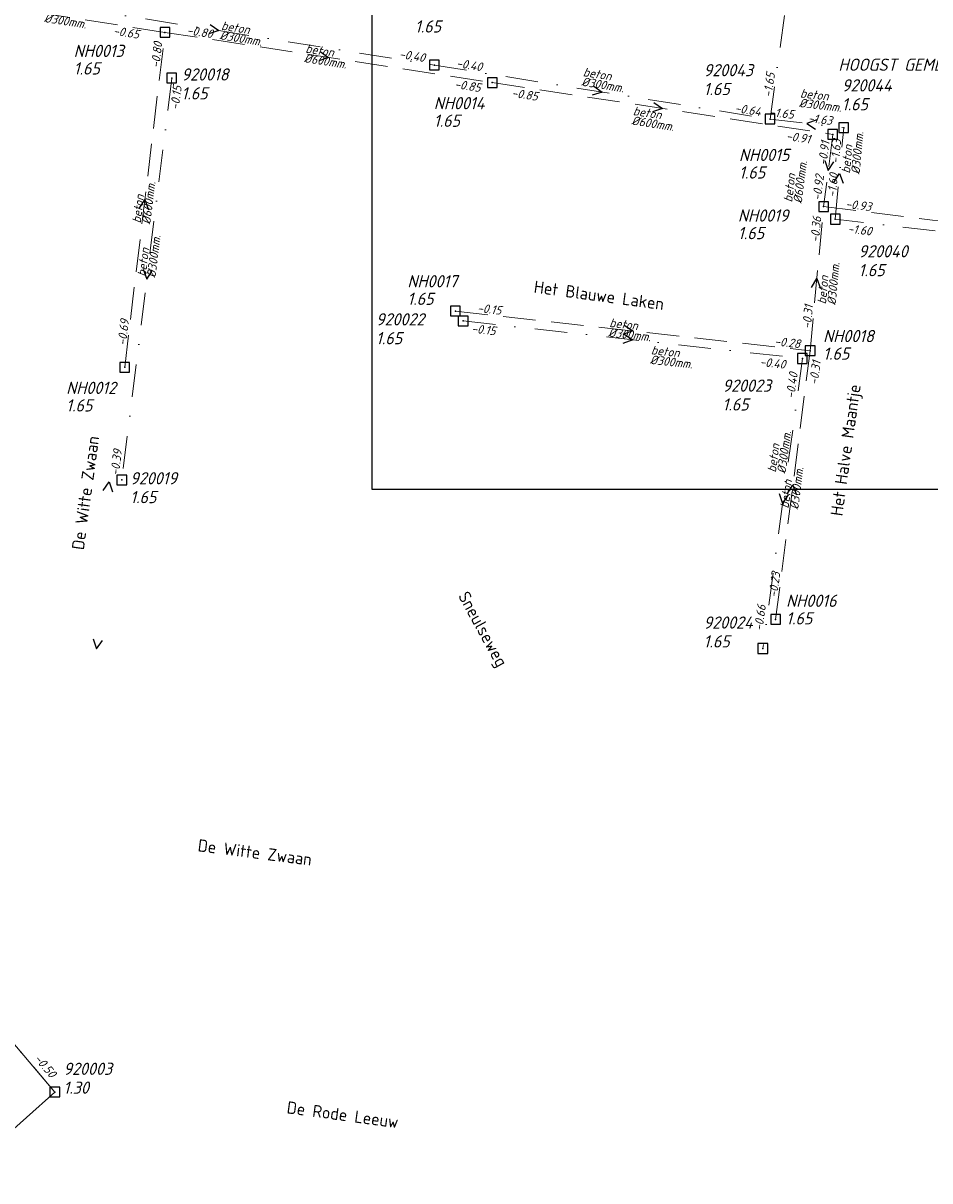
# Model space of a CAD drawing. Header units: metres. Extents: x 152202 to 157341, y 461610 to 468701.
# Tile 205 of 238: x 154445 to 154584, y 467864 to 468042. Entities that reach past the tile are written whole.
import ezdxf
from ezdxf.enums import TextEntityAlignment as Align
from ezdxf.lldxf.tags import DXFTag

# ---------------------------------------------------------------- set-up
doc = ezdxf.new("R2010")
doc.units = ezdxf.units.M
doc.header["$PDMODE"] = 64
doc.header["$PDSIZE"] = 1.5
doc.linetypes.add('RI-HWA', pattern=[7.4, 5, -2.4])
doc.linetypes.add('RI-VWA', pattern=[11, 5, -3, 0, -3])
doc.layers.get('0').update_dxf_attribs({"linetype": 'CONTINUOUS'})
doc.layers.get('DEFPOINTS').update_dxf_attribs({"linetype": 'CONTINUOUS'})
for name, color, linetype, lineweight in [('B-OI-RI-DRUK-G', 190, 'RI-PERS', 18), ('B-OI-RI-HWA-BOB-T18', 150, 'CONTINUOUS', 18), ('B-OI-RI-HWA-MATERIAAL-T18', 150, 'CONTINUOUS', 18), ('B-OI-RI-HWA-PUTDEKSELHOOGTE-T25', 150, 'CONTINUOUS', 25), ('B-OI-RI-HWA-PUTNUMMER-T25', 150, 'CONTINUOUS', 25), ('B-OI-RI-HWA_DIAMETER-T18', 150, 'CONTINUOUS', 18), ('B-OI-RI-HWA_RIOOLPUT-S', 150, 'CONTINUOUS', 25), ('B-OI-RI-HWA_TRANSPORTLEIDING-G', 150, 'RI-HWA', 18), ('B-OI-RI-STROOMRICHTING-S', 252, 'CONTINUOUS', 25), ('B-OI-RI-VWA-BOB-T18', 34, 'CONTINUOUS', 18), ('B-OI-RI-VWA-DIAMETER-T18', 34, 'CONTINUOUS', 18), ('B-OI-RI-VWA-MATERIAAL-T18', 34, 'CONTINUOUS', 18), ('B-OI-RI-VWA_PUTDEKSELHOOGTE-T25', 34, 'CONTINUOUS', 25), ('B-OI-RI-VWA_PUTNUMMER-T25', 34, 'CONTINUOUS', 25), ('B-OI-RI-VWA_RIOOLPUT-S', 34, 'CONTINUOUS', 25), ('B-OI-RI-VWA_TRANSPORTLEIDING-G', 34, 'RI-VWA', 18), ('B-RO-OG-TOPOGRAFIE-T18', 2, 'CONTINUOUS', 18), ('N-OI-WH-T25', 2, 'CONTINUOUS', 25)]:
    doc.layers.add(name, color=color, linetype=linetype, lineweight=lineweight)
doc.styles.add('NLCS-ISO-M200-T18', font='NLCS-ISO.ttf', dxfattribs={"height": 360})
doc.styles.add('NLCS-ISO-M500-T18_CURSIEF', font='NLCS-ISO.ttf', dxfattribs={"oblique": 15, "height": 0.9})
doc.styles.add('NLCS-ISO-M750-T18_CURSIEF', font='NLCS-ISO.ttf', dxfattribs={"oblique": 15, "height": 1.35})
doc.styles.add('NLCS-ISO-M750-T25_CURSIEF', font='NLCS-ISO.ttf', dxfattribs={"oblique": 15, "height": 1.875})
tags = doc.linetypes.add('RI-PERS', pattern='A,7,-2,["P",Standard,S=1.8,R=0,X=-0.5,Y=-0.9],-2,7,-2,[102,NLCS.SHX,S=1,R=180,X=0,Y=0],-2', length=22).pattern_tags.tags
tags[6] = DXFTag(74, 10)

# ---------------------------------------------------------------- blocks, each defined once
blk = doc.blocks.new('ACMAP_ANN_TEMPLATE_hwa-diam')
at = {"style": 'NLCS-ISO-M750-T18_CURSIEF', "oblique": 15}
blk.add_attdef('hwa-diam', (-3.7, -1.3), '', height=1.35, dxfattribs=at)
blk = doc.blocks.new('ACMAP_ANN_TEMPLATE_hwa-materiaal')
at = {"style": 'NLCS-ISO-M750-T18_CURSIEF', "oblique": 15}
blk.add_attdef('hwa-mat', (-3.7, 0.2), '', height=1.35, dxfattribs=at)
blk = doc.blocks.new('ACMAP_ANN_TEMPLATE_hwa-nap-l')
at = {"style": 'NLCS-ISO-M750-T18_CURSIEF', "oblique": 15}
blk.add_attdef('hwa-nap-l', (3.3, 0.2), '', height=1.35, dxfattribs=at)
blk = doc.blocks.new('ACMAP_ANN_TEMPLATE_hwa-nap-r')
at = {"style": 'NLCS-ISO-M750-T18_CURSIEF', "oblique": 15}
blk.add_attdef('hwa-nap-r', (-5.6, 0.2), '', height=1.35, dxfattribs=at)
blk = doc.blocks.new('ACMAP_ANN_TEMPLATE_vwa-diam')
at = {"style": 'NLCS-ISO-M750-T18_CURSIEF', "oblique": 15}
blk.add_attdef('vwa-diam', (0.3, -1.3), '', height=1.35, dxfattribs=at)
blk = doc.blocks.new('ACMAP_ANN_TEMPLATE_vwa-materiaal')
at = {"style": 'NLCS-ISO-M750-T18_CURSIEF', "oblique": 15}
blk.add_attdef('vwa-mat', (0.3, 0.2), '', height=1.35, dxfattribs=at)
blk = doc.blocks.new('ACMAP_ANN_TEMPLATE_vwa-nap-l')
at = {"style": 'NLCS-ISO-M750-T18_CURSIEF', "oblique": 15}
blk.add_attdef('vwa-nap-l', (3.3, 0.2), '', height=1.35, dxfattribs=at)
blk = doc.blocks.new('ACMAP_ANN_TEMPLATE_vwa-nap-r')
at = {"style": 'NLCS-ISO-M750-T18_CURSIEF', "oblique": 15}
blk.add_attdef('vwa-nap-r', (-5.6, 0.2), '', height=1.35, dxfattribs=at)
blk = doc.blocks.new('ACMAP_ANN_TEMPLATE_hwa-puth')
at = {"color": 0, "linetype": 'ByBlock', "style": 'NLCS-ISO-M750-T25_CURSIEF', "oblique": 15}
blk.add_attdef('hwa-puth', (-9, -6.8), '', height=1.88, dxfattribs=at)
blk = doc.blocks.new('ACMAP_ANN_TEMPLATE_hwa-putnr')
at = {"color": 0, "linetype": 'ByBlock', "style": 'NLCS-ISO-M750-T25_CURSIEF', "oblique": 15}
blk.add_attdef('hwa-putnr', (-9, -4.1), '', height=1.88, dxfattribs=at)
blk = doc.blocks.new('ACMAP_ANN_TEMPLATE_vwa-puth')
at = {"style": 'NLCS-ISO-M750-T25_CURSIEF', "oblique": 15}
blk.add_attdef('vwa-puth', (-3, 5), '', height=1.88, dxfattribs=at)
blk = doc.blocks.new('ACMAP_ANN_TEMPLATE_vwa-putnr')
at = {"style": 'NLCS-ISO-M750-T25_CURSIEF', "oblique": 15}
blk.add_attdef('vaw-putnr', (-3, 7.9), '', height=1.88, dxfattribs=at)

msp = doc.modelspace()

# ---------------------------------------------------------------- linework, layer by layer
at = {"layer": 'B-OI-RI-DRUK-G'}
for p, q in [((154449.8, 467877.7), (154336.27, 468011.19)), ((154278.78, 467724.62), (154449.8, 467877.7))]:
    msp.add_line(p, q, dxfattribs=at)
at = {"layer": 'B-OI-RI-HWA_RIOOLPUT-S', "transparency": 33554623}
for p in [(154466.74, 468040.67), (154517.08, 468032.94), (154569.43, 468024.98), (154568.03, 468013.88), (154511.41, 467997.81), (154565.95, 467991.71), (154460.55, 467989.16), (154560.65, 467950.4)]:
    msp.add_point(p, dxfattribs=at)
at = {"layer": 'B-OI-RI-HWA_TRANSPORTLEIDING-G', "transparency": 33554623}
for p, q in [((154466.74, 468040.67), (154437.13, 468045.29)), ((154460.55, 467989.16), (154466.74, 468040.67)), ((154466.74, 468040.67), (154517.08, 468032.94)), ((154517.08, 468032.94), (154569.43, 468024.98)), ((154569.43, 468024.98), (154568.03, 468013.88)), ((154565.95, 467991.71), (154568.03, 468013.88)), ((154568.03, 468013.88), (154625.41, 468006.67)), ((154511.41, 467997.81), (154565.95, 467991.71)), ((154560.65, 467950.4), (154565.95, 467991.71))]:
    msp.add_line(p, q, dxfattribs=at)
at = {"layer": 'B-OI-RI-STROOMRICHTING-S', "transparency": 33554623}
for points in [[(154473.7, 468041.88), (154475.01, 468040.94), (154473.47, 468040.46)], [(154490.6, 468037.74), (154491.91, 468036.8), (154490.38, 468036.31)], [(154532.67, 468032.42), (154533.98, 468031.48), (154532.44, 468031)], [(154541.94, 468029.89), (154543.26, 468028.96), (154541.72, 468028.46)], [(154566.96, 468027.21), (154565.45, 468026.67), (154566.79, 468025.78)], [(154568.2, 468020.95), (154568.73, 468019.43), (154569.62, 468020.77)], [(154569.61, 468017.6), (154570.46, 468018.97), (154571.04, 468017.47)], [(154462.76, 468013.57), (154463.64, 468014.91), (154464.19, 468013.4)], [(154463.41, 468004.25), (154463.95, 468002.73), (154464.84, 468004.08)], [(154566.14, 468001.43), (154566.99, 468002.8), (154567.57, 468001.29)], [(154537.33, 467995.64), (154538.68, 467994.76), (154537.17, 467994.2)], [(154537.33, 467994.27), (154538.68, 467993.4), (154537.17, 467992.84)], [(154457.24, 467970.2), (154458.14, 467971.53), (154458.66, 467970)], [(154561.21, 467969.74), (154561.72, 467968.21), (154562.63, 467969.54)], [(154562.4, 467969.72), (154563.3, 467971.06), (154563.83, 467969.54)], [(154455.7, 467947.38), (154456.2, 467945.85), (154457.12, 467947.17)]]:
    msp.add_lwpolyline(points, dxfattribs=at)
at = {"layer": 'B-OI-RI-VWA_RIOOLPUT-S', "transparency": 33554623}
for p in [(154508.18, 468035.64), (154467.79, 468033.64), (154559.78, 468027.33), (154571.11, 468026), (154569.81, 468011.94), (154512.59, 467996.29), (154564.77, 467990.51), (154460.11, 467971.83), (154558.68, 467945.92), (154449.8, 467877.7)]:
    msp.add_point(p, dxfattribs=at)
at = {"layer": 'B-OI-RI-VWA_TRANSPORTLEIDING-G', "transparency": 33554623}
for p, q in [((154559.78, 468027.33), (154564.61, 468061.84)), ((154441.83, 468046.24), (154508.18, 468035.64)), ((154508.18, 468035.64), (154559.78, 468027.33)), ((154467.79, 468033.64), (154460.11, 467971.83)), ((154559.78, 468027.33), (154571.11, 468026)), ((154569.81, 468011.94), (154571.11, 468026)), ((154449.8, 467877.7), (154336.27, 468011.19)), ((154629.28, 468004.97), (154569.81, 468011.94)), ((154512.59, 467996.29), (154564.77, 467990.51)), ((154564.77, 467990.51), (154558.68, 467945.92))]:
    msp.add_line(p, q, dxfattribs=at)
at = {"layer": 'DEFPOINTS', "flags": 128}
msp.add_lwpolyline([(154695.635, 468161.293), (154691.204, 468160.995), (154656.065, 468160.995), (154498.565, 468160.995), (154498.565, 467983.994), (154498.565, 467970.427), (154695.635, 467970.427)], close=True, dxfattribs=at)

# ---------------------------------------------------------------- block references
at = {"layer": 'B-OI-RI-HWA-BOB-T18', "transparency": 33554623}
ref = msp.add_blockref('ACMAP_ANN_TEMPLATE_hwa-nap-l', (154455.425, 468040.61), dxfattribs=dict(at, rotation=351.1317371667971))
ref.add_attrib('hwa-nap-l', '-0.65', (154458.716, 468040.299), dxfattribs={"layer": '0', "color": 0, "linetype": 'ByBlock', "height": 1.35, "rotation": 351.13174, "style": 'NLCS-ISO-M750-T18_CURSIEF', "oblique": 15})
ref = msp.add_blockref('ACMAP_ANN_TEMPLATE_hwa-nap-l', (154466.74, 468040.67), dxfattribs=dict(at, rotation=351.270088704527))
ref.add_attrib('hwa-nap-l', '-0.80', (154470.032, 468040.367), dxfattribs={"layer": '0', "color": 0, "linetype": 'ByBlock', "height": 1.35, "rotation": 351.27009, "style": 'NLCS-ISO-M750-T18_CURSIEF', "oblique": 15})
ref = msp.add_blockref('ACMAP_ANN_TEMPLATE_hwa-nap-r', (154466.74, 468040.67), dxfattribs=dict(at, rotation=83.14757728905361))
ref.add_attrib('hwa-nap-r', '-0.80', (154465.873, 468035.134), dxfattribs={"layer": '0', "color": 0, "linetype": 'ByBlock', "height": 1.35, "rotation": 83.14758, "style": 'NLCS-ISO-M750-T18_CURSIEF', "oblique": 15})
ref = msp.add_blockref('ACMAP_ANN_TEMPLATE_hwa-nap-r', (154516.694, 468031.044), dxfattribs=dict(at, rotation=351.270088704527))
ref.add_attrib('hwa-nap-r', '-0.85', (154511.189, 468032.092), dxfattribs={"layer": '0', "color": 0, "linetype": 'ByBlock', "height": 1.35, "rotation": 351.27009, "style": 'NLCS-ISO-M750-T18_CURSIEF', "oblique": 15})
ref = msp.add_blockref('ACMAP_ANN_TEMPLATE_hwa-nap-l', (154516.694, 468031.044), dxfattribs=dict(at, rotation=351.3542021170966))
ref.add_attrib('hwa-nap-l', '-0.85', (154519.987, 468030.746), dxfattribs={"layer": '0', "color": 0, "linetype": 'ByBlock', "height": 1.35, "rotation": 351.3542, "style": 'NLCS-ISO-M750-T18_CURSIEF', "oblique": 15})
ref = msp.add_blockref('ACMAP_ANN_TEMPLATE_hwa-nap-r', (154567.7, 468023.089), dxfattribs=dict(at, rotation=351.3542021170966))
ref.add_attrib('hwa-nap-r', '-0.91', (154562.194, 468024.129), dxfattribs={"layer": '0', "color": 0, "linetype": 'ByBlock', "height": 1.35, "rotation": 351.3542, "style": 'NLCS-ISO-M750-T18_CURSIEF', "oblique": 15})
ref = msp.add_blockref('ACMAP_ANN_TEMPLATE_hwa-nap-l', (154568.268, 468016.852), dxfattribs=dict(at, rotation=82.81146285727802))
ref.add_attrib('hwa-nap-l', '-0.91', (154568.482, 468020.151), dxfattribs={"layer": '0', "color": 0, "linetype": 'ByBlock', "height": 1.35, "rotation": 82.81146, "style": 'NLCS-ISO-M750-T18_CURSIEF', "oblique": 15})
ref = msp.add_blockref('ACMAP_ANN_TEMPLATE_hwa-nap-r', (154568.501, 468020.264), dxfattribs=dict(at, rotation=82.81146285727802))
ref.add_attrib('hwa-nap-r', '-0.92', (154567.602, 468014.733), dxfattribs={"layer": '0', "color": 0, "linetype": 'ByBlock', "height": 1.35, "rotation": 82.81146, "style": 'NLCS-ISO-M750-T18_CURSIEF', "oblique": 15})
ref = msp.add_blockref('ACMAP_ANN_TEMPLATE_hwa-nap-l', (154568.03, 468013.88), dxfattribs=dict(at, rotation=352.8381177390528))
ref.add_attrib('hwa-nap-l', '-0.93', (154571.329, 468013.667), dxfattribs={"layer": '0', "color": 0, "linetype": 'ByBlock', "height": 1.35, "rotation": 352.83812, "style": 'NLCS-ISO-M750-T18_CURSIEF', "oblique": 15})
ref = msp.add_blockref('ACMAP_ANN_TEMPLATE_hwa-nap-r', (154568.03, 468013.88), dxfattribs=dict(at, rotation=84.64017206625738))
ref.add_attrib('hwa-nap-r', '-0.36', (154567.308, 468008.323), dxfattribs={"layer": '0', "color": 0, "linetype": 'ByBlock', "height": 1.35, "rotation": 84.64017, "style": 'NLCS-ISO-M750-T18_CURSIEF', "oblique": 15})
ref = msp.add_blockref('ACMAP_ANN_TEMPLATE_hwa-nap-l', (154511.41, 467997.81), dxfattribs=dict(at, rotation=353.6183029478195))
ref.add_attrib('hwa-nap-l', '-0.15', (154514.712, 467997.642), dxfattribs={"layer": '0', "color": 0, "linetype": 'ByBlock', "height": 1.35, "rotation": 353.6183, "style": 'NLCS-ISO-M750-T18_CURSIEF', "oblique": 15})
ref = msp.add_blockref('ACMAP_ANN_TEMPLATE_hwa-nap-l', (154565.95, 467991.71), dxfattribs=dict(at, rotation=84.64017206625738))
ref.add_attrib('hwa-nap-l', '-0.31', (154566.059, 467995.014), dxfattribs={"layer": '0', "color": 0, "linetype": 'ByBlock', "height": 1.35, "rotation": 84.64017, "style": 'NLCS-ISO-M750-T18_CURSIEF', "oblique": 15})
ref = msp.add_blockref('ACMAP_ANN_TEMPLATE_hwa-nap-l', (154460.55, 467989.16), dxfattribs=dict(at, rotation=83.14757728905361))
ref.add_attrib('hwa-nap-l', '-0.69', (154460.745, 467992.46), dxfattribs={"layer": '0', "color": 0, "linetype": 'ByBlock', "height": 1.35, "rotation": 83.14758, "style": 'NLCS-ISO-M750-T18_CURSIEF', "oblique": 15})
ref = msp.add_blockref('ACMAP_ANN_TEMPLATE_hwa-nap-r', (154565.95, 467991.71), dxfattribs=dict(at, rotation=353.6183029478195))
ref.add_attrib('hwa-nap-r', '-0.28', (154560.407, 467992.531), dxfattribs={"layer": '0', "color": 0, "linetype": 'ByBlock', "height": 1.35, "rotation": 353.6183, "style": 'NLCS-ISO-M750-T18_CURSIEF', "oblique": 15})
ref = msp.add_blockref('ACMAP_ANN_TEMPLATE_hwa-nap-r', (154568.034, 467991.937), dxfattribs=dict(at, rotation=82.68899228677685))
ref.add_attrib('hwa-nap-r', '-0.31', (154567.123, 467986.408), dxfattribs={"layer": '0', "color": 0, "linetype": 'ByBlock', "height": 1.35, "rotation": 82.68899, "style": 'NLCS-ISO-M750-T18_CURSIEF', "oblique": 15})
ref = msp.add_blockref('ACMAP_ANN_TEMPLATE_hwa-nap-l', (154560.65, 467950.4), dxfattribs=dict(at, rotation=82.68899228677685))
ref.add_attrib('hwa-nap-l', '-0.23', (154560.872, 467953.699), dxfattribs={"layer": '0', "color": 0, "linetype": 'ByBlock', "height": 1.35, "rotation": 82.68899, "style": 'NLCS-ISO-M750-T18_CURSIEF', "oblique": 15})
at = {"layer": 'B-OI-RI-HWA-MATERIAAL-T18', "transparency": 33554623}
ref = msp.add_blockref('ACMAP_ANN_TEMPLATE_hwa-materiaal', (154491.91, 468036.805), dxfattribs=dict(at, rotation=351.270088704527))
ref.add_attrib('hwa-mat', 'beton', (154488.283, 468037.564), dxfattribs={"layer": '0', "color": 0, "linetype": 'ByBlock', "height": 1.35, "rotation": 351.27009, "style": 'NLCS-ISO-M750-T18_CURSIEF', "oblique": 15})
ref = msp.add_blockref('ACMAP_ANN_TEMPLATE_hwa-materiaal', (154542.277, 468027.212), dxfattribs=dict(at, rotation=351.3542021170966))
ref.add_attrib('hwa-mat', 'beton', (154538.649, 468027.966), dxfattribs={"layer": '0', "color": 0, "linetype": 'ByBlock', "height": 1.35, "rotation": 351.3542, "style": 'NLCS-ISO-M750-T18_CURSIEF', "oblique": 15})
ref = msp.add_blockref('ACMAP_ANN_TEMPLATE_hwa-materiaal', (154563.836, 468018.135), dxfattribs=dict(at, rotation=82.81146285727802))
ref.add_attrib('hwa-mat', 'beton', (154563.175, 468014.489), dxfattribs={"layer": '0', "color": 0, "linetype": 'ByBlock', "height": 1.35, "rotation": 82.81146, "style": 'NLCS-ISO-M750-T18_CURSIEF', "oblique": 15})
ref = msp.add_blockref('ACMAP_ANN_TEMPLATE_hwa-materiaal', (154463.645, 468014.915), dxfattribs=dict(at, rotation=83.14757728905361))
ref.add_attrib('hwa-mat', 'beton', (154463.005, 468011.265), dxfattribs={"layer": '0', "color": 0, "linetype": 'ByBlock', "height": 1.35, "rotation": 83.14758, "style": 'NLCS-ISO-M750-T18_CURSIEF', "oblique": 15})
ref = msp.add_blockref('ACMAP_ANN_TEMPLATE_hwa-materiaal', (154568.93, 468002.481), dxfattribs=dict(at, rotation=84.64017206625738))
ref.add_attrib('hwa-mat', 'beton', (154568.385, 467998.816), dxfattribs={"layer": '0', "color": 0, "linetype": 'ByBlock', "height": 1.35, "rotation": 84.64017, "style": 'NLCS-ISO-M750-T18_CURSIEF', "oblique": 15})
ref = msp.add_blockref('ACMAP_ANN_TEMPLATE_hwa-materiaal', (154538.68, 467994.76), dxfattribs=dict(at, rotation=353.6183029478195))
ref.add_attrib('hwa-mat', 'beton', (154535.025, 467995.37), dxfattribs={"layer": '0', "color": 0, "linetype": 'ByBlock', "height": 1.35, "rotation": 353.6183, "style": 'NLCS-ISO-M750-T18_CURSIEF', "oblique": 15})
ref = msp.add_blockref('ACMAP_ANN_TEMPLATE_hwa-materiaal', (154563.3, 467971.055), dxfattribs=dict(at, rotation=82.68899228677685))
ref.add_attrib('hwa-mat', 'beton', (154562.631, 467967.411), dxfattribs={"layer": '0', "color": 0, "linetype": 'ByBlock', "height": 1.35, "rotation": 82.68899, "style": 'NLCS-ISO-M750-T18_CURSIEF', "oblique": 15})
at = {"layer": 'B-OI-RI-HWA-PUTDEKSELHOOGTE-T25', "transparency": 33554623}
for p in [(154461.705, 468040.98), (154517.08, 468032.94), (154564.008, 468024.98), (154563.847, 468015.66), (154513.016, 468005.552), (154576.949, 467997.127), (154460.55, 467989.16), (154571.257, 467956.416)]:
    msp.add_blockref('ACMAP_ANN_TEMPLATE_hwa-puth', p, dxfattribs=at).add_auto_attribs({'hwa-puth': '1.65'})
at = {"layer": 'B-OI-RI-HWA-PUTNUMMER-T25', "transparency": 33554623}
for p, values in [((154461.705, 468040.98), {'hwa-putnr': 'NH0013'}), ((154517.08, 468032.94), {'hwa-putnr': 'NH0014'}), ((154564.008, 468024.98), {'hwa-putnr': 'NH0015'}), ((154563.847, 468015.66), {'hwa-putnr': 'NH0019'}), ((154513.016, 468005.552), {'hwa-putnr': 'NH0017'}), ((154576.949, 467997.127), {'hwa-putnr': 'NH0018'}), ((154460.55, 467989.16), {'hwa-putnr': 'NH0012'}), ((154571.257, 467956.416), {'hwa-putnr': 'NH0016'})]:
    msp.add_blockref('ACMAP_ANN_TEMPLATE_hwa-putnr', p, dxfattribs=at).add_auto_attribs(values)
at = {"layer": 'B-OI-RI-HWA_DIAMETER-T18', "transparency": 33554623}
ref = msp.add_blockref('ACMAP_ANN_TEMPLATE_hwa-diam', (154451.935, 468042.98), dxfattribs=dict(at, rotation=351.1317371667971))
ref.add_attrib('hwa-diam', '%%c300mm.', (154448.079, 468042.266), dxfattribs={"layer": '0', "color": 0, "linetype": 'ByBlock', "height": 1.35, "rotation": 351.13174, "style": 'NLCS-ISO-M750-T18_CURSIEF', "oblique": 15})
ref = msp.add_blockref('ACMAP_ANN_TEMPLATE_hwa-diam', (154491.91, 468036.805), dxfattribs=dict(at, rotation=351.270088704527))
ref.add_attrib('hwa-diam', '%%c600mm.', (154488.056, 468036.082), dxfattribs={"layer": '0', "color": 0, "linetype": 'ByBlock', "height": 1.35, "rotation": 351.27009, "style": 'NLCS-ISO-M750-T18_CURSIEF', "oblique": 15})
ref = msp.add_blockref('ACMAP_ANN_TEMPLATE_hwa-diam', (154542.277, 468027.212), dxfattribs=dict(at, rotation=351.3542021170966))
ref.add_attrib('hwa-diam', '%%c600mm.', (154538.424, 468026.483), dxfattribs={"layer": '0', "color": 0, "linetype": 'ByBlock', "height": 1.35, "rotation": 351.3542, "style": 'NLCS-ISO-M750-T18_CURSIEF', "oblique": 15})
ref = msp.add_blockref('ACMAP_ANN_TEMPLATE_hwa-diam', (154563.836, 468018.135), dxfattribs=dict(at, rotation=82.81146285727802))
ref.add_attrib('hwa-diam', '%%c600mm.', (154564.663, 468014.301), dxfattribs={"layer": '0', "color": 0, "linetype": 'ByBlock', "height": 1.35, "rotation": 82.81146, "style": 'NLCS-ISO-M750-T18_CURSIEF', "oblique": 15})
ref = msp.add_blockref('ACMAP_ANN_TEMPLATE_hwa-diam', (154463.645, 468014.915), dxfattribs=dict(at, rotation=83.14757728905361))
ref.add_attrib('hwa-diam', '%%c600mm.', (154464.494, 468011.086), dxfattribs={"layer": '0', "color": 0, "linetype": 'ByBlock', "height": 1.35, "rotation": 83.14758, "style": 'NLCS-ISO-M750-T18_CURSIEF', "oblique": 15})
ref = msp.add_blockref('ACMAP_ANN_TEMPLATE_hwa-diam', (154568.93, 468002.481), dxfattribs=dict(at, rotation=84.64017206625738))
ref.add_attrib('hwa-diam', '%%c300mm.', (154569.879, 467998.675), dxfattribs={"layer": '0', "color": 0, "linetype": 'ByBlock', "height": 1.35, "rotation": 84.64017, "style": 'NLCS-ISO-M750-T18_CURSIEF', "oblique": 15})
ref = msp.add_blockref('ACMAP_ANN_TEMPLATE_hwa-diam', (154538.68, 467994.76), dxfattribs=dict(at, rotation=353.6183029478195))
ref.add_attrib('hwa-diam', '%%c300mm.', (154534.858, 467993.879), dxfattribs={"layer": '0', "color": 0, "linetype": 'ByBlock', "height": 1.35, "rotation": 353.6183, "style": 'NLCS-ISO-M750-T18_CURSIEF', "oblique": 15})
ref = msp.add_blockref('ACMAP_ANN_TEMPLATE_hwa-diam', (154563.3, 467971.055), dxfattribs=dict(at, rotation=82.68899228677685))
ref.add_attrib('hwa-diam', '%%c300mm.', (154564.119, 467967.22), dxfattribs={"layer": '0', "color": 0, "linetype": 'ByBlock', "height": 1.35, "rotation": 82.68899, "style": 'NLCS-ISO-M750-T18_CURSIEF', "oblique": 15})
at = {"layer": 'B-OI-RI-VWA-BOB-T18', "transparency": 33554623}
ref = msp.add_blockref('ACMAP_ANN_TEMPLATE_vwa-nap-r', (154508.18, 468035.64), dxfattribs=dict(at, rotation=350.9231953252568))
ref.add_attrib('vwa-nap-r', '-0.40', (154502.682, 468036.721), dxfattribs={"layer": '0', "color": 0, "linetype": 'ByBlock', "height": 1.35, "rotation": 350.9232, "style": 'NLCS-ISO-M750-T18_CURSIEF', "oblique": 15})
ref = msp.add_blockref('ACMAP_ANN_TEMPLATE_vwa-nap-l', (154508.18, 468035.64), dxfattribs=dict(at, rotation=350.8512686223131))
ref.add_attrib('vwa-nap-l', '-0.40', (154511.47, 468035.313), dxfattribs={"layer": '0', "color": 0, "linetype": 'ByBlock', "height": 1.35, "rotation": 350.85127, "style": 'NLCS-ISO-M750-T18_CURSIEF', "oblique": 15})
ref = msp.add_blockref('ACMAP_ANN_TEMPLATE_vwa-nap-l', (154559.78, 468027.33), dxfattribs=dict(at, rotation=82.03266930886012))
ref.add_attrib('vwa-nap-l', '-1.65', (154560.039, 468030.626), dxfattribs={"layer": '0', "color": 0, "linetype": 'ByBlock', "height": 1.35, "rotation": 82.03267, "style": 'NLCS-ISO-M750-T18_CURSIEF', "oblique": 15})
ref = msp.add_blockref('ACMAP_ANN_TEMPLATE_vwa-nap-l', (154468.652, 468025.383), dxfattribs=dict(at, rotation=82.91720014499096))
ref.add_attrib('vwa-nap-l', '-0.15', (154468.861, 468028.682), dxfattribs={"layer": '0', "color": 0, "linetype": 'ByBlock', "height": 1.35, "rotation": 82.9172, "style": 'NLCS-ISO-M750-T18_CURSIEF', "oblique": 15})
ref = msp.add_blockref('ACMAP_ANN_TEMPLATE_vwa-nap-r', (154559.78, 468027.33), dxfattribs=dict(at, rotation=350.8512686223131))
ref.add_attrib('vwa-nap-r', '-0.64', (154554.283, 468028.418), dxfattribs={"layer": '0', "color": 0, "linetype": 'ByBlock', "height": 1.35, "rotation": 350.85127, "style": 'NLCS-ISO-M750-T18_CURSIEF', "oblique": 15})
ref = msp.add_blockref('ACMAP_ANN_TEMPLATE_vwa-nap-l', (154556.325, 468027.98), dxfattribs=dict(at, rotation=353.3048341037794))
ref.add_attrib('vwa-nap-l', '-1.65', (154559.625, 468027.794), dxfattribs={"layer": '0', "color": 0, "linetype": 'ByBlock', "height": 1.35, "rotation": 353.30483, "style": 'NLCS-ISO-M750-T18_CURSIEF', "oblique": 15})
ref = msp.add_blockref('ACMAP_ANN_TEMPLATE_vwa-nap-r', (154571.11, 468026), dxfattribs=dict(at, rotation=353.3048341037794))
ref.add_attrib('vwa-nap-r', '-1.63', (154565.572, 468026.852), dxfattribs={"layer": '0', "color": 0, "linetype": 'ByBlock', "height": 1.35, "rotation": 353.30483, "style": 'NLCS-ISO-M750-T18_CURSIEF', "oblique": 15})
ref = msp.add_blockref('ACMAP_ANN_TEMPLATE_vwa-nap-r', (154571.11, 468026), dxfattribs=dict(at, rotation=84.71740120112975))
ref.add_attrib('vwa-nap-r', '-1.63', (154570.395, 468020.442), dxfattribs={"layer": '0', "color": 0, "linetype": 'ByBlock', "height": 1.35, "rotation": 84.7174, "style": 'NLCS-ISO-M750-T18_CURSIEF', "oblique": 15})
ref = msp.add_blockref('ACMAP_ANN_TEMPLATE_vwa-nap-l', (154569.81, 468011.94), dxfattribs=dict(at, rotation=84.71740120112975))
ref.add_attrib('vwa-nap-l', '-1.60', (154569.915, 468015.244), dxfattribs={"layer": '0', "color": 0, "linetype": 'ByBlock', "height": 1.35, "rotation": 84.7174, "style": 'NLCS-ISO-M750-T18_CURSIEF', "oblique": 15})
ref = msp.add_blockref('ACMAP_ANN_TEMPLATE_vwa-nap-r', (154577.199, 468008.994), dxfattribs=dict(at, rotation=353.3153191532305))
ref.add_attrib('vwa-nap-r', '-1.60', (154571.661, 468009.844), dxfattribs={"layer": '0', "color": 0, "linetype": 'ByBlock', "height": 1.35, "rotation": 353.31532, "style": 'NLCS-ISO-M750-T18_CURSIEF', "oblique": 15})
ref = msp.add_blockref('ACMAP_ANN_TEMPLATE_vwa-nap-l', (154510.522, 467994.648), dxfattribs=dict(at, rotation=353.6790916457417))
ref.add_attrib('vwa-nap-l', '-0.15', (154513.824, 467994.483), dxfattribs={"layer": '0', "color": 0, "linetype": 'ByBlock', "height": 1.35, "rotation": 353.67909, "style": 'NLCS-ISO-M750-T18_CURSIEF', "oblique": 15})
ref = msp.add_blockref('ACMAP_ANN_TEMPLATE_vwa-nap-r', (154563.676, 467988.552), dxfattribs=dict(at, rotation=353.6790916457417))
ref.add_attrib('vwa-nap-r', '-0.40', (154558.132, 467989.367), dxfattribs={"layer": '0', "color": 0, "linetype": 'ByBlock', "height": 1.35, "rotation": 353.67909, "style": 'NLCS-ISO-M750-T18_CURSIEF', "oblique": 15})
ref = msp.add_blockref('ACMAP_ANN_TEMPLATE_vwa-nap-l', (154563.271, 467981.006), dxfattribs=dict(at, rotation=82.22279283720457))
ref.add_attrib('vwa-nap-l', '-0.40', (154563.52, 467984.303), dxfattribs={"layer": '0', "color": 0, "linetype": 'ByBlock', "height": 1.35, "rotation": 82.22279, "style": 'NLCS-ISO-M750-T18_CURSIEF', "oblique": 15})
ref = msp.add_blockref('ACMAP_ANN_TEMPLATE_vwa-nap-r', (154460.543, 467977.997), dxfattribs=dict(at, rotation=82.91720014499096))
ref.add_attrib('vwa-nap-r', '-0.39', (154459.654, 467972.464), dxfattribs={"layer": '0', "color": 0, "linetype": 'ByBlock', "height": 1.35, "rotation": 82.9172, "style": 'NLCS-ISO-M750-T18_CURSIEF', "oblique": 15})
ref = msp.add_blockref('ACMAP_ANN_TEMPLATE_vwa-nap-r', (154559.579, 467954.091), dxfattribs=dict(at, rotation=82.22279283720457))
ref.add_attrib('vwa-nap-r', '-0.66', (154558.623, 467948.57), dxfattribs={"layer": '0', "color": 0, "linetype": 'ByBlock', "height": 1.35, "rotation": 82.22279, "style": 'NLCS-ISO-M750-T18_CURSIEF', "oblique": 15})
ref = msp.add_blockref('ACMAP_ANN_TEMPLATE_vwa-nap-l', (154444.266, 467885.19), dxfattribs=dict(at, rotation=310.380355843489))
ref.add_attrib('vwa-nap-l', '-0.50', (154446.556, 467882.806), dxfattribs={"layer": '0', "color": 0, "linetype": 'ByBlock', "height": 1.35, "rotation": 310.38036, "style": 'NLCS-ISO-M750-T18_CURSIEF', "oblique": 15})
at = {"layer": 'B-OI-RI-VWA-DIAMETER-T18', "transparency": 33554623}
ref = msp.add_blockref('ACMAP_ANN_TEMPLATE_vwa-diam', (154475.005, 468040.94), dxfattribs=dict(at, rotation=350.9231953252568))
ref.add_attrib('vwa-diam', '%%c300mm.', (154475.096, 468039.609), dxfattribs={"layer": '0', "color": 0, "linetype": 'ByBlock', "height": 1.35, "rotation": 350.9232, "style": 'NLCS-ISO-M750-T18_CURSIEF', "oblique": 15})
ref = msp.add_blockref('ACMAP_ANN_TEMPLATE_vwa-diam', (154530.634, 468033.799), dxfattribs=dict(at, rotation=350.8512686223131))
ref.add_attrib('vwa-diam', '%%c300mm.', (154530.724, 468032.468), dxfattribs={"layer": '0', "color": 0, "linetype": 'ByBlock', "height": 1.35, "rotation": 350.85127, "style": 'NLCS-ISO-M750-T18_CURSIEF', "oblique": 15})
ref = msp.add_blockref('ACMAP_ANN_TEMPLATE_vwa-diam', (154564.038, 468030.516), dxfattribs=dict(at, rotation=353.3048341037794))
ref.add_attrib('vwa-diam', '%%c300mm.', (154564.185, 468029.19), dxfattribs={"layer": '0', "color": 0, "linetype": 'ByBlock', "height": 1.35, "rotation": 353.30483, "style": 'NLCS-ISO-M750-T18_CURSIEF', "oblique": 15})
ref = msp.add_blockref('ACMAP_ANN_TEMPLATE_vwa-diam', (154572.242, 468018.614), dxfattribs=dict(at, rotation=84.71740120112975))
ref.add_attrib('vwa-diam', '%%c300mm.', (154573.565, 468018.793), dxfattribs={"layer": '0', "color": 0, "linetype": 'ByBlock', "height": 1.35, "rotation": 84.7174, "style": 'NLCS-ISO-M750-T18_CURSIEF', "oblique": 15})
ref = msp.add_blockref('ACMAP_ANN_TEMPLATE_vwa-diam', (154463.95, 468002.735), dxfattribs=dict(at, rotation=82.91720014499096))
ref.add_attrib('vwa-diam', '%%c300mm.', (154465.277, 468002.872), dxfattribs={"layer": '0', "color": 0, "linetype": 'ByBlock', "height": 1.35, "rotation": 82.9172, "style": 'NLCS-ISO-M750-T18_CURSIEF', "oblique": 15})
ref = msp.add_blockref('ACMAP_ANN_TEMPLATE_vwa-diam', (154541.119, 467991.016), dxfattribs=dict(at, rotation=353.6790916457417))
ref.add_attrib('vwa-diam', '%%c300mm.', (154541.274, 467989.691), dxfattribs={"layer": '0', "color": 0, "linetype": 'ByBlock', "height": 1.35, "rotation": 353.67909, "style": 'NLCS-ISO-M750-T18_CURSIEF', "oblique": 15})
ref = msp.add_blockref('ACMAP_ANN_TEMPLATE_vwa-diam', (154560.837, 467972.615), dxfattribs=dict(at, rotation=82.22279283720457))
ref.add_attrib('vwa-diam', '%%c300mm.', (154562.166, 467972.736), dxfattribs={"layer": '0', "color": 0, "linetype": 'ByBlock', "height": 1.35, "rotation": 82.22279, "style": 'NLCS-ISO-M750-T18_CURSIEF', "oblique": 15})
at = {"layer": 'B-OI-RI-VWA-MATERIAAL-T18', "transparency": 33554623}
ref = msp.add_blockref('ACMAP_ANN_TEMPLATE_vwa-materiaal', (154475.005, 468040.94), dxfattribs=dict(at, rotation=350.9231953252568))
ref.add_attrib('vwa-mat', 'beton', (154475.333, 468041.09), dxfattribs={"layer": '0', "color": 0, "linetype": 'ByBlock', "height": 1.35, "rotation": 350.9232, "style": 'NLCS-ISO-M750-T18_CURSIEF', "oblique": 15})
ref = msp.add_blockref('ACMAP_ANN_TEMPLATE_vwa-materiaal', (154530.634, 468033.799), dxfattribs=dict(at, rotation=350.8512686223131))
ref.add_attrib('vwa-mat', 'beton', (154530.962, 468033.949), dxfattribs={"layer": '0', "color": 0, "linetype": 'ByBlock', "height": 1.35, "rotation": 350.85127, "style": 'NLCS-ISO-M750-T18_CURSIEF', "oblique": 15})
ref = msp.add_blockref('ACMAP_ANN_TEMPLATE_vwa-materiaal', (154564.038, 468030.516), dxfattribs=dict(at, rotation=353.3048341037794))
ref.add_attrib('vwa-mat', 'beton', (154564.36, 468030.679), dxfattribs={"layer": '0', "color": 0, "linetype": 'ByBlock', "height": 1.35, "rotation": 353.30483, "style": 'NLCS-ISO-M750-T18_CURSIEF', "oblique": 15})
ref = msp.add_blockref('ACMAP_ANN_TEMPLATE_vwa-materiaal', (154572.242, 468018.614), dxfattribs=dict(at, rotation=84.71740120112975))
ref.add_attrib('vwa-mat', 'beton', (154572.071, 468018.931), dxfattribs={"layer": '0', "color": 0, "linetype": 'ByBlock', "height": 1.35, "rotation": 84.7174, "style": 'NLCS-ISO-M750-T18_CURSIEF', "oblique": 15})
ref = msp.add_blockref('ACMAP_ANN_TEMPLATE_vwa-materiaal', (154463.95, 468002.735), dxfattribs=dict(at, rotation=82.91720014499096))
ref.add_attrib('vwa-mat', 'beton', (154463.789, 468003.057), dxfattribs={"layer": '0', "color": 0, "linetype": 'ByBlock', "height": 1.35, "rotation": 82.9172, "style": 'NLCS-ISO-M750-T18_CURSIEF', "oblique": 15})
ref = msp.add_blockref('ACMAP_ANN_TEMPLATE_vwa-materiaal', (154541.119, 467991.016), dxfattribs=dict(at, rotation=353.6790916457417))
ref.add_attrib('vwa-mat', 'beton', (154541.439, 467991.182), dxfattribs={"layer": '0', "color": 0, "linetype": 'ByBlock', "height": 1.35, "rotation": 353.67909, "style": 'NLCS-ISO-M750-T18_CURSIEF', "oblique": 15})
ref = msp.add_blockref('ACMAP_ANN_TEMPLATE_vwa-materiaal', (154560.837, 467972.615), dxfattribs=dict(at, rotation=82.22279283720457))
ref.add_attrib('vwa-mat', 'beton', (154560.679, 467972.939), dxfattribs={"layer": '0', "color": 0, "linetype": 'ByBlock', "height": 1.35, "rotation": 82.22279, "style": 'NLCS-ISO-M750-T18_CURSIEF', "oblique": 15})
at = {"layer": 'B-OI-RI-VWA_PUTDEKSELHOOGTE-T25', "transparency": 33554623}
ref = msp.add_blockref('ACMAP_ANN_TEMPLATE_vwa-puth', (154508.18, 468035.64), dxfattribs=at)
ref.add_attrib('vwa-puth', '1.65', (154505.18, 468040.64), dxfattribs={"layer": '0', "color": 0, "linetype": 'ByBlock', "height": 1.875, "style": 'NLCS-ISO-M750-T25_CURSIEF', "oblique": 15})
ref = msp.add_blockref('ACMAP_ANN_TEMPLATE_vwa-puth', (154472.283, 468025.36), dxfattribs=at)
ref.add_attrib('vwa-puth', '1.65', (154469.283, 468030.36), dxfattribs={"layer": '0', "color": 0, "linetype": 'ByBlock', "height": 1.875, "style": 'NLCS-ISO-M750-T25_CURSIEF', "oblique": 15})
ref = msp.add_blockref('ACMAP_ANN_TEMPLATE_vwa-puth', (154552.576, 468026.015), dxfattribs=at)
ref.add_attrib('vwa-puth', '1.65', (154549.576, 468031.015), dxfattribs={"layer": '0', "color": 0, "linetype": 'ByBlock', "height": 1.875, "style": 'NLCS-ISO-M750-T25_CURSIEF', "oblique": 15})
ref = msp.add_blockref('ACMAP_ANN_TEMPLATE_vwa-puth', (154573.827, 468023.68), dxfattribs=at)
ref.add_attrib('vwa-puth', '1.65', (154570.827, 468028.68), dxfattribs={"layer": '0', "color": 0, "linetype": 'ByBlock', "height": 1.875, "style": 'NLCS-ISO-M750-T25_CURSIEF', "oblique": 15})
ref = msp.add_blockref('ACMAP_ANN_TEMPLATE_vwa-puth', (154576.394, 467998.166), dxfattribs=at)
ref.add_attrib('vwa-puth', '1.65', (154573.394, 468003.166), dxfattribs={"layer": '0', "color": 0, "linetype": 'ByBlock', "height": 1.875, "style": 'NLCS-ISO-M750-T25_CURSIEF', "oblique": 15})
ref = msp.add_blockref('ACMAP_ANN_TEMPLATE_vwa-puth', (154502.194, 467987.699), dxfattribs=at)
ref.add_attrib('vwa-puth', '1.65', (154499.194, 467992.699), dxfattribs={"layer": '0', "color": 0, "linetype": 'ByBlock', "height": 1.875, "style": 'NLCS-ISO-M750-T25_CURSIEF', "oblique": 15})
ref = msp.add_blockref('ACMAP_ANN_TEMPLATE_vwa-puth', (154555.475, 467977.51), dxfattribs=at)
ref.add_attrib('vwa-puth', '1.65', (154552.475, 467982.51), dxfattribs={"layer": '0', "color": 0, "linetype": 'ByBlock', "height": 1.875, "style": 'NLCS-ISO-M750-T25_CURSIEF', "oblique": 15})
ref = msp.add_blockref('ACMAP_ANN_TEMPLATE_vwa-puth', (154464.398, 467963.263), dxfattribs=at)
ref.add_attrib('vwa-puth', '1.65', (154461.398, 467968.263), dxfattribs={"layer": '0', "color": 0, "linetype": 'ByBlock', "height": 1.875, "style": 'NLCS-ISO-M750-T25_CURSIEF', "oblique": 15})
ref = msp.add_blockref('ACMAP_ANN_TEMPLATE_vwa-puth', (154552.568, 467941.071), dxfattribs=at)
ref.add_attrib('vwa-puth', '1.65', (154549.568, 467946.071), dxfattribs={"layer": '0', "color": 0, "linetype": 'ByBlock', "height": 1.875, "style": 'NLCS-ISO-M750-T25_CURSIEF', "oblique": 15})
ref = msp.add_blockref('ACMAP_ANN_TEMPLATE_vwa-puth', (154454.136, 467872.447), dxfattribs=at)
ref.add_attrib('vwa-puth', '1.30', (154451.136, 467877.447), dxfattribs={"layer": '0', "color": 0, "linetype": 'ByBlock', "height": 1.875, "style": 'NLCS-ISO-M750-T25_CURSIEF', "oblique": 15})
at = {"layer": 'B-OI-RI-VWA_PUTNUMMER-T25', "transparency": 33554623}
ref = msp.add_blockref('ACMAP_ANN_TEMPLATE_vwa-putnr', (154552.576, 468026.015), dxfattribs=at)
ref.add_attrib('vaw-putnr', '920043', (154549.576, 468033.915), dxfattribs={"layer": '0', "color": 0, "linetype": 'ByBlock', "height": 1.875, "style": 'NLCS-ISO-M750-T25_CURSIEF', "oblique": 15})
ref = msp.add_blockref('ACMAP_ANN_TEMPLATE_vwa-putnr', (154472.283, 468025.36), dxfattribs=at)
ref.add_attrib('vaw-putnr', '920018', (154469.283, 468033.26), dxfattribs={"layer": '0', "color": 0, "linetype": 'ByBlock', "height": 1.875, "style": 'NLCS-ISO-M750-T25_CURSIEF', "oblique": 15})
ref = msp.add_blockref('ACMAP_ANN_TEMPLATE_vwa-putnr', (154573.827, 468023.68), dxfattribs=at)
ref.add_attrib('vaw-putnr', '920044', (154570.827, 468031.58), dxfattribs={"layer": '0', "color": 0, "linetype": 'ByBlock', "height": 1.875, "style": 'NLCS-ISO-M750-T25_CURSIEF', "oblique": 15})
ref = msp.add_blockref('ACMAP_ANN_TEMPLATE_vwa-putnr', (154576.394, 467998.166), dxfattribs=at)
ref.add_attrib('vaw-putnr', '920040', (154573.394, 468006.066), dxfattribs={"layer": '0', "color": 0, "linetype": 'ByBlock', "height": 1.875, "style": 'NLCS-ISO-M750-T25_CURSIEF', "oblique": 15})
ref = msp.add_blockref('ACMAP_ANN_TEMPLATE_vwa-putnr', (154502.194, 467987.699), dxfattribs=at)
ref.add_attrib('vaw-putnr', '920022', (154499.194, 467995.599), dxfattribs={"layer": '0', "color": 0, "linetype": 'ByBlock', "height": 1.875, "style": 'NLCS-ISO-M750-T25_CURSIEF', "oblique": 15})
ref = msp.add_blockref('ACMAP_ANN_TEMPLATE_vwa-putnr', (154555.475, 467977.51), dxfattribs=at)
ref.add_attrib('vaw-putnr', '920023', (154552.475, 467985.41), dxfattribs={"layer": '0', "color": 0, "linetype": 'ByBlock', "height": 1.875, "style": 'NLCS-ISO-M750-T25_CURSIEF', "oblique": 15})
ref = msp.add_blockref('ACMAP_ANN_TEMPLATE_vwa-putnr', (154464.398, 467963.263), dxfattribs=at)
ref.add_attrib('vaw-putnr', '920019', (154461.398, 467971.163), dxfattribs={"layer": '0', "color": 0, "linetype": 'ByBlock', "height": 1.875, "style": 'NLCS-ISO-M750-T25_CURSIEF', "oblique": 15})
ref = msp.add_blockref('ACMAP_ANN_TEMPLATE_vwa-putnr', (154552.568, 467941.071), dxfattribs=at)
ref.add_attrib('vaw-putnr', '920024', (154549.568, 467948.971), dxfattribs={"layer": '0', "color": 0, "linetype": 'ByBlock', "height": 1.875, "style": 'NLCS-ISO-M750-T25_CURSIEF', "oblique": 15})
ref = msp.add_blockref('ACMAP_ANN_TEMPLATE_vwa-putnr', (154454.136, 467872.447), dxfattribs=at)
ref.add_attrib('vaw-putnr', '920003', (154451.136, 467880.347), dxfattribs={"layer": '0', "color": 0, "linetype": 'ByBlock', "height": 1.875, "style": 'NLCS-ISO-M750-T25_CURSIEF', "oblique": 15})

# ---------------------------------------------------------------- texts
at = {"layer": 'B-RO-OG-TOPOGRAFIE-T18', "style": 'NLCS-ISO-M200-T18'}
for s, rotation, p in [('Het Blauwe Laken', 352.3, (154533.491, 468000.226)), ('Het Halve Maantje', 82, (154571.673, 467976.392)), ('De Witte Zwaan', 82.2, (154454.518, 467969.851)), ('Sneulseweg', 298.8, (154515.395, 467948.757)), ('De Witte Zwaan', 352.7, (154480.568, 467914.559)), ('De Rode Leeuw', 352.3, (154494.073, 467874.225))]:
    msp.add_text(s, height=1.875, rotation=rotation, dxfattribs=at).set_placement(p, align=Align.MIDDLE)
at = {"layer": 'N-OI-WH-T25', "style": 'NLCS-ISO-M500-T18_CURSIEF', "oblique": 15}
msp.add_text('HOOGST GEMETEN GRONDWATERSTAND ca. +0.64', height=1.875, dxfattribs=at).set_placement((154597.76, 468034.194), align=Align.BOTTOM_CENTER)

doc.saveas('drawing.dxf')
